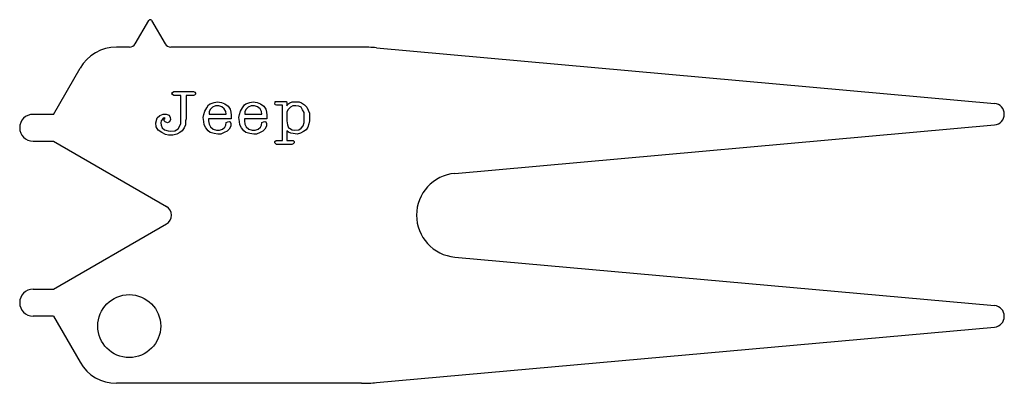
# Model space of a CAD drawing. Extents: x 0 to 2.93, y 0 to 1.08.
import ezdxf

# ---------------------------------------------------------------- set-up
doc = ezdxf.new("R2010")
doc.units = 0
doc.layers.add('100', color=11, linetype='CONTINUOUS')

msp = doc.modelspace()

# ---------------------------------------------------------------- linework, layer by layer
at = {"layer": '100', "color": 4, "linetype": 'CONTINUOUS'}
for p, q in [((0.343412, 1.01), (0.383309, 1.079103)), ((0.391969, 1.079103), (0.431865, 1.01)), ((0.326092, 1), (0.287639, 1)), ((1.015168, 1), (0.449186, 1)), ((1.06002, 0.997984), (2.895955, 0.832627)), ((0.1, 0.8), (0.179386, 0.9375)), ((0.452365, 0.861886), (0.453819, 0.864793)), ((0.453819, 0.858979), (0.452365, 0.861886)), ((0.453819, 0.864793), (0.458179, 0.8677)), ((0.458179, 0.856072), (0.453819, 0.858979)), ((0.458179, 0.8677), (0.516319, 0.8677)), ((0.478528, 0.856072), (0.458179, 0.856072)), ((0.478528, 0.780491), (0.478528, 0.856072)), ((0.516319, 0.856072), (0.494516, 0.856072)), ((0.494516, 0.856072), (0.494516, 0.786305)), ((0.516319, 0.8677), (0.520679, 0.866247)), ((0.519226, 0.857526), (0.516319, 0.856072)), ((0.522133, 0.860433), (0.519226, 0.857526)), ((0.520679, 0.866247), (0.522133, 0.86334)), ((0.522133, 0.86334), (0.522133, 0.860433)), ((0.549749, 0.80956), (0.555563, 0.819735)), ((0.555563, 0.819735), (0.561377, 0.828456)), ((0.561377, 0.828456), (0.565737, 0.831363)), ((0.565737, 0.831363), (0.577365, 0.835723)), ((0.573005, 0.821188), (0.567191, 0.815374)), ((0.581726, 0.825549), (0.573005, 0.821188)), ((0.577365, 0.835723), (0.58754, 0.837177)), ((0.5919, 0.825549), (0.581726, 0.825549)), ((0.58754, 0.837177), (0.599167, 0.835723)), ((0.600621, 0.822642), (0.5919, 0.825549)), ((0.599167, 0.835723), (0.609342, 0.831363)), ((0.607888, 0.816828), (0.600621, 0.822642)), ((0.609342, 0.831363), (0.619516, 0.824095)), ((0.619516, 0.824095), (0.62533, 0.815374)), ((0.655853, 0.80956), (0.661667, 0.819735)), ((0.661667, 0.819735), (0.667481, 0.828456)), ((0.667481, 0.828456), (0.671842, 0.831363)), ((0.671842, 0.831363), (0.68347, 0.835723)), ((0.679109, 0.821188), (0.673295, 0.815374)), ((0.68783, 0.825549), (0.679109, 0.821188)), ((0.68347, 0.835723), (0.693644, 0.837177)), ((0.698005, 0.825549), (0.68783, 0.825549)), ((0.693644, 0.837177), (0.705272, 0.835723)), ((0.706726, 0.822642), (0.698005, 0.825549)), ((0.705272, 0.835723), (0.715447, 0.831363)), ((0.713993, 0.816828), (0.706726, 0.822642)), ((0.715447, 0.831363), (0.725621, 0.824095)), ((0.725621, 0.824095), (0.731435, 0.815374)), ((0.757598, 0.831363), (0.759051, 0.835723)), ((0.759051, 0.828456), (0.757598, 0.831363)), ((0.759051, 0.835723), (0.759051, 0.83863)), ((0.759051, 0.83863), (0.763412, 0.83863)), ((0.763412, 0.827002), (0.759051, 0.828456)), ((0.763412, 0.83863), (0.792481, 0.83863)), ((0.780854, 0.827002), (0.763412, 0.827002)), ((0.780854, 0.722351), (0.780854, 0.827002)), ((0.792481, 0.83863), (0.793935, 0.83427)), ((0.793935, 0.83427), (0.793935, 0.825549)), ((0.793935, 0.825549), (0.796842, 0.829909)), ((0.796842, 0.829909), (0.802656, 0.83427)), ((0.804109, 0.821188), (0.796842, 0.813921)), ((0.802656, 0.83427), (0.809923, 0.837177)), ((0.811377, 0.825549), (0.804109, 0.821188)), ((0.809923, 0.837177), (0.817191, 0.837177)), ((0.820098, 0.825549), (0.811377, 0.825549)), ((0.817191, 0.837177), (0.823005, 0.837177)), ((0.828819, 0.824095), (0.820098, 0.825549)), ((0.823005, 0.837177), (0.830272, 0.837177)), ((0.836086, 0.821188), (0.828819, 0.824095)), ((0.830272, 0.837177), (0.83754, 0.83427)), ((0.840447, 0.813921), (0.836086, 0.821188)), ((0.83754, 0.83427), (0.84626, 0.828456)), ((0.84626, 0.828456), (0.853528, 0.821188)), ((0.853528, 0.821188), (0.860795, 0.803746)), ((0.1, 0.8), (0.04, 0.8)), ((0.40876, 0.789212), (0.416028, 0.796479)), ((0.416028, 0.796479), (0.426202, 0.80084)), ((0.426202, 0.80084), (0.434923, 0.80084)), ((0.434923, 0.80084), (0.443644, 0.797933)), ((0.443644, 0.797933), (0.446551, 0.790665)), ((0.446551, 0.790665), (0.448005, 0.784851)), ((0.545388, 0.790665), (0.546842, 0.799386)), ((0.546842, 0.779037), (0.545388, 0.790665)), ((0.546842, 0.799386), (0.549749, 0.80956)), ((0.567191, 0.815374), (0.56283, 0.808107)), ((0.56283, 0.808107), (0.56283, 0.80084)), ((0.56283, 0.80084), (0.613702, 0.80084)), ((0.612249, 0.808107), (0.607888, 0.816828)), ((0.613702, 0.80084), (0.612249, 0.808107)), ((0.62533, 0.815374), (0.626784, 0.806653)), ((0.626784, 0.806653), (0.628237, 0.797933)), ((0.628237, 0.797933), (0.628237, 0.786305)), ((0.651493, 0.790665), (0.652947, 0.799386)), ((0.652947, 0.779037), (0.651493, 0.790665)), ((0.652947, 0.799386), (0.655853, 0.80956)), ((0.673295, 0.815374), (0.668935, 0.808107)), ((0.668935, 0.808107), (0.668935, 0.80084)), ((0.668935, 0.80084), (0.719807, 0.80084)), ((0.718354, 0.808107), (0.713993, 0.816828)), ((0.719807, 0.80084), (0.718354, 0.808107)), ((0.731435, 0.815374), (0.732888, 0.806653)), ((0.732888, 0.806653), (0.734342, 0.797933)), ((0.734342, 0.797933), (0.734342, 0.786305)), ((0.796842, 0.813921), (0.793935, 0.806653)), ((0.793935, 0.806653), (0.793935, 0.795026)), ((0.793935, 0.795026), (0.793935, 0.780491)), ((0.844807, 0.8052), (0.840447, 0.813921)), ((0.844807, 0.796479), (0.844807, 0.8052)), ((0.844807, 0.786305), (0.844807, 0.796479)), ((0.860795, 0.803746), (0.860795, 0.792119)), ((0.860795, 0.792119), (0.860795, 0.780491)), ((0.4044, 0.774677), (0.40876, 0.789212)), ((0.405853, 0.763049), (0.4044, 0.774677)), ((0.411667, 0.752874), (0.405853, 0.763049)), ((0.420388, 0.780491), (0.418935, 0.774677)), ((0.418935, 0.774677), (0.420388, 0.767409)), ((0.424749, 0.786305), (0.420388, 0.780491)), ((0.420388, 0.767409), (0.423295, 0.760142)), ((0.429109, 0.789212), (0.424749, 0.786305)), ((0.432016, 0.787758), (0.429109, 0.789212)), ((0.429109, 0.784851), (0.430563, 0.787758)), ((0.429109, 0.780491), (0.429109, 0.784851)), ((0.432016, 0.777584), (0.429109, 0.780491)), ((0.430563, 0.787758), (0.432016, 0.787758)), ((0.439284, 0.774677), (0.432016, 0.777584)), ((0.445098, 0.777584), (0.439284, 0.774677)), ((0.448005, 0.784851), (0.445098, 0.777584)), ((0.47126, 0.757235), (0.475621, 0.765956)), ((0.475621, 0.765956), (0.478528, 0.773223)), ((0.478528, 0.773223), (0.478528, 0.780491)), ((0.493063, 0.768863), (0.488702, 0.760142)), ((0.494516, 0.786305), (0.493063, 0.780491)), ((0.493063, 0.780491), (0.493063, 0.768863)), ((0.548295, 0.768863), (0.546842, 0.779037)), ((0.552656, 0.760142), (0.548295, 0.768863)), ((0.628237, 0.786305), (0.561377, 0.786305)), ((0.561377, 0.786305), (0.561377, 0.780491)), ((0.561377, 0.780491), (0.56283, 0.770316)), ((0.56283, 0.770316), (0.567191, 0.763049)), ((0.567191, 0.763049), (0.574458, 0.755781)), ((0.602074, 0.755781), (0.609342, 0.761595)), ((0.609342, 0.761595), (0.612249, 0.767409)), ((0.612249, 0.767409), (0.613702, 0.77613)), ((0.613702, 0.77613), (0.618063, 0.777584)), ((0.618063, 0.777584), (0.622423, 0.779037)), ((0.622423, 0.779037), (0.62533, 0.777584)), ((0.626784, 0.764502), (0.622423, 0.755781)), ((0.62533, 0.777584), (0.626784, 0.773223)), ((0.626784, 0.773223), (0.626784, 0.770316)), ((0.626784, 0.770316), (0.626784, 0.764502)), ((0.6544, 0.768863), (0.652947, 0.779037)), ((0.65876, 0.760142), (0.6544, 0.768863)), ((0.734342, 0.786305), (0.667481, 0.786305)), ((0.667481, 0.786305), (0.667481, 0.780491)), ((0.667481, 0.780491), (0.668935, 0.770316)), ((0.668935, 0.770316), (0.673295, 0.763049)), ((0.673295, 0.763049), (0.680563, 0.755781)), ((0.708179, 0.755781), (0.715447, 0.761595)), ((0.715447, 0.761595), (0.718354, 0.767409)), ((0.718354, 0.767409), (0.719807, 0.77613)), ((0.719807, 0.77613), (0.724167, 0.777584)), ((0.724167, 0.777584), (0.728528, 0.779037)), ((0.728528, 0.779037), (0.731435, 0.777584)), ((0.732888, 0.764502), (0.728528, 0.755781)), ((0.731435, 0.777584), (0.732888, 0.773223)), ((0.732888, 0.773223), (0.732888, 0.770316)), ((0.732888, 0.770316), (0.732888, 0.764502)), ((0.793935, 0.780491), (0.795388, 0.768863)), ((0.795388, 0.768863), (0.798295, 0.760142)), ((0.836086, 0.758688), (0.8419, 0.765956)), ((0.8419, 0.765956), (0.844807, 0.77613)), ((0.844807, 0.77613), (0.844807, 0.786305)), ((0.856435, 0.761595), (0.850621, 0.754328)), ((0.859342, 0.77177), (0.856435, 0.761595)), ((0.860795, 0.780491), (0.859342, 0.77177)), ((1.292829, 0.624496), (2.895955, 0.768885)), ((0.421842, 0.745607), (0.411667, 0.752874)), ((0.43347, 0.739793), (0.421842, 0.745607)), ((0.423295, 0.760142), (0.430563, 0.754328)), ((0.430563, 0.754328), (0.440737, 0.751421)), ((0.442191, 0.73834), (0.43347, 0.739793)), ((0.440737, 0.751421), (0.449458, 0.749967)), ((0.455272, 0.73834), (0.442191, 0.73834)), ((0.449458, 0.749967), (0.461086, 0.751421)), ((0.4669, 0.741246), (0.455272, 0.73834)), ((0.461086, 0.751421), (0.47126, 0.757235)), ((0.475621, 0.745607), (0.4669, 0.741246)), ((0.482888, 0.751421), (0.475621, 0.745607)), ((0.488702, 0.760142), (0.482888, 0.751421)), ((0.559923, 0.751421), (0.552656, 0.760142)), ((0.565737, 0.745607), (0.559923, 0.751421)), ((0.577365, 0.7427), (0.565737, 0.745607)), ((0.574458, 0.755781), (0.584633, 0.752874)), ((0.588993, 0.741246), (0.577365, 0.7427)), ((0.584633, 0.752874), (0.593353, 0.752874)), ((0.597714, 0.741246), (0.588993, 0.741246)), ((0.593353, 0.752874), (0.602074, 0.755781)), ((0.607888, 0.745607), (0.597714, 0.741246)), ((0.616609, 0.749967), (0.607888, 0.745607)), ((0.622423, 0.755781), (0.616609, 0.749967)), ((0.666028, 0.751421), (0.65876, 0.760142)), ((0.671842, 0.745607), (0.666028, 0.751421)), ((0.68347, 0.7427), (0.671842, 0.745607)), ((0.680563, 0.755781), (0.690737, 0.752874)), ((0.695098, 0.741246), (0.68347, 0.7427)), ((0.690737, 0.752874), (0.699458, 0.752874)), ((0.703819, 0.741246), (0.695098, 0.741246)), ((0.699458, 0.752874), (0.708179, 0.755781)), ((0.713993, 0.745607), (0.703819, 0.741246)), ((0.722714, 0.749967), (0.713993, 0.745607)), ((0.728528, 0.755781), (0.722714, 0.749967)), ((0.798295, 0.74706), (0.793935, 0.751421)), ((0.793935, 0.751421), (0.793935, 0.722351)), ((0.798295, 0.760142), (0.801202, 0.758688)), ((0.805563, 0.744153), (0.798295, 0.74706)), ((0.801202, 0.758688), (0.809923, 0.754328)), ((0.81283, 0.7427), (0.805563, 0.744153)), ((0.809923, 0.754328), (0.817191, 0.752874)), ((0.824458, 0.741246), (0.81283, 0.7427)), ((0.817191, 0.752874), (0.828819, 0.754328)), ((0.834633, 0.744153), (0.824458, 0.741246)), ((0.828819, 0.754328), (0.836086, 0.758688)), ((0.843354, 0.748514), (0.834633, 0.744153)), ((0.850621, 0.754328), (0.843354, 0.748514)), ((0.04, 0.72), (0.1, 0.72)), ((0.1, 0.72), (0.436051, 0.525981)), ((0.757598, 0.719444), (0.761958, 0.722351)), ((0.757598, 0.715084), (0.757598, 0.719444)), ((0.760505, 0.712177), (0.757598, 0.715084)), ((0.763412, 0.710723), (0.760505, 0.712177)), ((0.761958, 0.722351), (0.780854, 0.722351)), ((0.80847, 0.710723), (0.763412, 0.710723)), ((0.793935, 0.722351), (0.81283, 0.722351)), ((0.81283, 0.712177), (0.80847, 0.710723)), ((0.81283, 0.722351), (0.815737, 0.719444)), ((0.815737, 0.715084), (0.81283, 0.712177)), ((0.815737, 0.719444), (0.815737, 0.715084)), ((0.1, 0.28), (0.436051, 0.474019)), ((1.292829, 0.375504), (2.895955, 0.231115)), ((0.04, 0.28), (0.1, 0.28)), ((0.1, 0.2), (0.04, 0.2)), ((0.1, 0.2), (0.179386, 0.0625)), ((1.06002, 0.002016), (2.895955, 0.167373)), ((1.015168, 0), (0.287639, 0))]:
    msp.add_line(p, q, dxfattribs=at)
msp.add_circle((0.325439, 0.1703), 0.0935, dxfattribs=at)
for centre, radius, start, end in [((0.387639, 1.076603), 0.005, 30.000001, 149.999997), ((0.287639, 0.875), 0.125, 90.000003, 149.999997), ((0.326092, 1.02), 0.02, 270.000001, 329.999989), ((0.449186, 1.02), 0.02, 209.999999, 270.000001), ((1.015168, 0.5), 0.5, 84.853428, 90.000003), ((2.893085, 0.800756), 0.032, 275.146576, 84.853428), ((0.04, 0.76), 0.04, 90.000003, 270.000001), ((1.304042, 0.5), 0.125, 95.146577, 264.853426), ((0.421051, 0.5), 0.03, 299.999995, 60.000002), ((0.04, 0.24), 0.04, 90.000003, 270.000001), ((2.893085, 0.199244), 0.032, 275.146576, 84.853428), ((0.287639, 0.125), 0.125, 209.999999, 270.000001), ((1.015168, 0.5), 0.5, 270.000001, 275.146576)]:
    msp.add_arc(centre, radius, start, end, dxfattribs=at)

doc.saveas('drawing.dxf')
